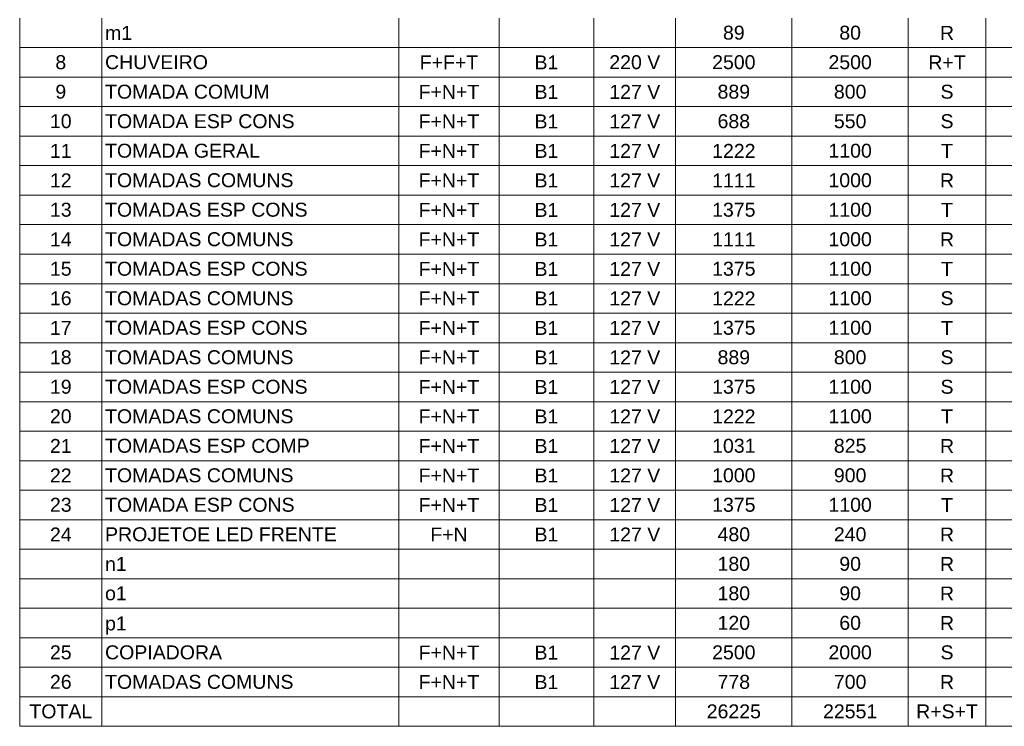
# Model space of a CAD drawing. Header units: feet. Extents: x -18 to 1038, y -110 to 48.
# Tile 121 of 199: x 791.02 to 798.78, y -67.94 to -62.37. Entities that reach past the tile are written whole.
import ezdxf

# ---------------------------------------------------------------- set-up
doc = ezdxf.new("R2010")
doc.units = ezdxf.units.FT
doc.header["$MEASUREMENT"] = 0
doc.layers.add('DI-Tabelas', color=7, linetype='Continuous', lineweight=5)
doc.styles.add('Arial', font='arial.ttf')

msp = doc.modelspace()

# ---------------------------------------------------------------- linework, layer by layer
at = {"layer": 'DI-Tabelas'}
for p, q in [((791.0222, -62.5895), (791.0222, -62.3569)), ((791.6701, -62.3569), (791.6701, -62.5895)), ((794.0116, -62.3569), (794.0116, -62.5895)), ((794.8007, -62.3569), (794.8007, -62.5895)), ((795.5486, -62.3569), (795.5486, -62.5895)), ((796.1933, -62.3569), (796.1933, -62.5895)), ((797.1103, -62.3569), (797.1103, -62.5895)), ((798.0272, -62.3569), (798.0272, -62.5895)), ((798.6378, -62.3569), (798.6378, -62.5895)), ((791.6701, -62.5895), (791.0222, -62.5895)), ((791.0222, -62.8221), (791.0222, -62.5895)), ((794.0116, -62.5895), (791.6701, -62.5895)), ((791.6701, -62.5895), (791.6701, -62.8221)), ((794.8007, -62.5895), (794.0116, -62.5895)), ((794.0116, -62.5895), (794.0116, -62.8221)), ((795.5486, -62.5895), (794.8007, -62.5895)), ((794.8007, -62.5895), (794.8007, -62.8221)), ((796.1933, -62.5895), (795.5486, -62.5895)), ((795.5486, -62.5895), (795.5486, -62.8221)), ((797.1103, -62.5895), (796.1933, -62.5895)), ((796.1933, -62.5895), (796.1933, -62.8221)), ((798.0272, -62.5895), (797.1103, -62.5895)), ((797.1103, -62.5895), (797.1103, -62.8221)), ((798.6378, -62.5895), (798.0272, -62.5895)), ((798.0272, -62.5895), (798.0272, -62.8221)), ((799.5417, -62.5895), (798.6378, -62.5895)), ((798.6378, -62.5895), (798.6378, -62.8221)), ((791.6701, -62.8221), (791.0222, -62.8221)), ((791.0222, -63.0547), (791.0222, -62.8221)), ((794.0116, -62.8221), (791.6701, -62.8221)), ((791.6701, -62.8221), (791.6701, -63.0547)), ((794.8007, -62.8221), (794.0116, -62.8221)), ((794.0116, -62.8221), (794.0116, -63.0547)), ((795.5486, -62.8221), (794.8007, -62.8221)), ((794.8007, -62.8221), (794.8007, -63.0547)), ((796.1933, -62.8221), (795.5486, -62.8221)), ((795.5486, -62.8221), (795.5486, -63.0547)), ((797.1103, -62.8221), (796.1933, -62.8221)), ((796.1933, -62.8221), (796.1933, -63.0547)), ((798.0272, -62.8221), (797.1103, -62.8221)), ((797.1103, -62.8221), (797.1103, -63.0547)), ((798.6378, -62.8221), (798.0272, -62.8221)), ((798.0272, -62.8221), (798.0272, -63.0547)), ((799.5417, -62.8221), (798.6378, -62.8221)), ((798.6378, -62.8221), (798.6378, -63.0547)), ((791.6701, -63.0547), (791.0222, -63.0547)), ((791.0222, -63.2873), (791.0222, -63.0547)), ((794.0116, -63.0547), (791.6701, -63.0547)), ((791.6701, -63.0547), (791.6701, -63.2873)), ((794.8007, -63.0547), (794.0116, -63.0547)), ((794.0116, -63.0547), (794.0116, -63.2873)), ((795.5486, -63.0547), (794.8007, -63.0547)), ((794.8007, -63.0547), (794.8007, -63.2873)), ((796.1933, -63.0547), (795.5486, -63.0547)), ((795.5486, -63.0547), (795.5486, -63.2873)), ((797.1103, -63.0547), (796.1933, -63.0547)), ((796.1933, -63.0547), (796.1933, -63.2873)), ((798.0272, -63.0547), (797.1103, -63.0547)), ((797.1103, -63.0547), (797.1103, -63.2873)), ((798.6378, -63.0547), (798.0272, -63.0547)), ((798.0272, -63.0547), (798.0272, -63.2873)), ((799.5417, -63.0547), (798.6378, -63.0547)), ((798.6378, -63.0547), (798.6378, -63.2873)), ((791.6701, -63.2873), (791.0222, -63.2873)), ((791.0222, -63.5199), (791.0222, -63.2873)), ((794.0116, -63.2873), (791.6701, -63.2873)), ((791.6701, -63.2873), (791.6701, -63.5199)), ((794.8007, -63.2873), (794.0116, -63.2873)), ((794.0116, -63.2873), (794.0116, -63.5199)), ((795.5486, -63.2873), (794.8007, -63.2873)), ((794.8007, -63.2873), (794.8007, -63.5199)), ((796.1933, -63.2873), (795.5486, -63.2873)), ((795.5486, -63.2873), (795.5486, -63.5199)), ((797.1103, -63.2873), (796.1933, -63.2873)), ((796.1933, -63.2873), (796.1933, -63.5199)), ((798.0272, -63.2873), (797.1103, -63.2873)), ((797.1103, -63.2873), (797.1103, -63.5199)), ((798.6378, -63.2873), (798.0272, -63.2873)), ((798.0272, -63.2873), (798.0272, -63.5199)), ((799.5417, -63.2873), (798.6378, -63.2873)), ((798.6378, -63.2873), (798.6378, -63.5199)), ((791.6701, -63.5199), (791.0222, -63.5199)), ((791.0222, -63.7525), (791.0222, -63.5199)), ((794.0116, -63.5199), (791.6701, -63.5199)), ((791.6701, -63.5199), (791.6701, -63.7525)), ((794.8007, -63.5199), (794.0116, -63.5199)), ((794.0116, -63.5199), (794.0116, -63.7525)), ((795.5486, -63.5199), (794.8007, -63.5199)), ((794.8007, -63.5199), (794.8007, -63.7525)), ((796.1933, -63.5199), (795.5486, -63.5199)), ((795.5486, -63.5199), (795.5486, -63.7525)), ((797.1103, -63.5199), (796.1933, -63.5199)), ((796.1933, -63.5199), (796.1933, -63.7525)), ((798.0272, -63.5199), (797.1103, -63.5199)), ((797.1103, -63.5199), (797.1103, -63.7525)), ((798.6378, -63.5199), (798.0272, -63.5199)), ((798.0272, -63.5199), (798.0272, -63.7525)), ((799.5417, -63.5199), (798.6378, -63.5199)), ((798.6378, -63.5199), (798.6378, -63.7525)), ((791.6701, -63.7525), (791.0222, -63.7525)), ((791.0222, -63.9851), (791.0222, -63.7525)), ((794.0116, -63.7525), (791.6701, -63.7525)), ((791.6701, -63.7525), (791.6701, -63.9851)), ((794.8007, -63.7525), (794.0116, -63.7525)), ((794.0116, -63.7525), (794.0116, -63.9851)), ((795.5486, -63.7525), (794.8007, -63.7525)), ((794.8007, -63.7525), (794.8007, -63.9851)), ((796.1933, -63.7525), (795.5486, -63.7525)), ((795.5486, -63.7525), (795.5486, -63.9851)), ((797.1103, -63.7525), (796.1933, -63.7525)), ((796.1933, -63.7525), (796.1933, -63.9851)), ((798.0272, -63.7525), (797.1103, -63.7525)), ((797.1103, -63.7525), (797.1103, -63.9851)), ((798.6378, -63.7525), (798.0272, -63.7525)), ((798.0272, -63.7525), (798.0272, -63.9851)), ((799.5417, -63.7525), (798.6378, -63.7525)), ((798.6378, -63.7525), (798.6378, -63.9851)), ((791.6701, -63.9851), (791.0222, -63.9851)), ((791.0222, -64.2177), (791.0222, -63.9851)), ((794.0116, -63.9851), (791.6701, -63.9851)), ((791.6701, -63.9851), (791.6701, -64.2177)), ((794.8007, -63.9851), (794.0116, -63.9851)), ((794.0116, -63.9851), (794.0116, -64.2177)), ((795.5486, -63.9851), (794.8007, -63.9851)), ((794.8007, -63.9851), (794.8007, -64.2177)), ((796.1933, -63.9851), (795.5486, -63.9851)), ((795.5486, -63.9851), (795.5486, -64.2177)), ((797.1103, -63.9851), (796.1933, -63.9851)), ((796.1933, -63.9851), (796.1933, -64.2177)), ((798.0272, -63.9851), (797.1103, -63.9851)), ((797.1103, -63.9851), (797.1103, -64.2177)), ((798.6378, -63.9851), (798.0272, -63.9851)), ((798.0272, -63.9851), (798.0272, -64.2177)), ((799.5417, -63.9851), (798.6378, -63.9851)), ((798.6378, -63.9851), (798.6378, -64.2177)), ((791.6701, -64.2177), (791.0222, -64.2177)), ((791.0222, -64.4503), (791.0222, -64.2177)), ((794.0116, -64.2177), (791.6701, -64.2177)), ((791.6701, -64.2177), (791.6701, -64.4503)), ((794.8007, -64.2177), (794.0116, -64.2177)), ((794.0116, -64.2177), (794.0116, -64.4503)), ((795.5486, -64.2177), (794.8007, -64.2177)), ((794.8007, -64.2177), (794.8007, -64.4503)), ((796.1933, -64.2177), (795.5486, -64.2177)), ((795.5486, -64.2177), (795.5486, -64.4503)), ((797.1103, -64.2177), (796.1933, -64.2177)), ((796.1933, -64.2177), (796.1933, -64.4503)), ((798.0272, -64.2177), (797.1103, -64.2177)), ((797.1103, -64.2177), (797.1103, -64.4503)), ((798.6378, -64.2177), (798.0272, -64.2177)), ((798.0272, -64.2177), (798.0272, -64.4503)), ((799.5417, -64.2177), (798.6378, -64.2177)), ((798.6378, -64.2177), (798.6378, -64.4503)), ((791.6701, -64.4503), (791.0222, -64.4503)), ((791.0222, -64.6829), (791.0222, -64.4503)), ((794.0116, -64.4503), (791.6701, -64.4503)), ((791.6701, -64.4503), (791.6701, -64.6829)), ((794.8007, -64.4503), (794.0116, -64.4503)), ((794.0116, -64.4503), (794.0116, -64.6829)), ((795.5486, -64.4503), (794.8007, -64.4503)), ((794.8007, -64.4503), (794.8007, -64.6829)), ((796.1933, -64.4503), (795.5486, -64.4503)), ((795.5486, -64.4503), (795.5486, -64.6829)), ((797.1103, -64.4503), (796.1933, -64.4503)), ((796.1933, -64.4503), (796.1933, -64.6829)), ((798.0272, -64.4503), (797.1103, -64.4503)), ((797.1103, -64.4503), (797.1103, -64.6829)), ((798.6378, -64.4503), (798.0272, -64.4503)), ((798.0272, -64.4503), (798.0272, -64.6829)), ((799.5417, -64.4503), (798.6378, -64.4503)), ((798.6378, -64.4503), (798.6378, -64.6829)), ((791.6701, -64.6829), (791.0222, -64.6829)), ((791.0222, -64.9155), (791.0222, -64.6829)), ((794.0116, -64.6829), (791.6701, -64.6829)), ((791.6701, -64.6829), (791.6701, -64.9155)), ((794.8007, -64.6829), (794.0116, -64.6829)), ((794.0116, -64.6829), (794.0116, -64.9155)), ((795.5486, -64.6829), (794.8007, -64.6829)), ((794.8007, -64.6829), (794.8007, -64.9155)), ((796.1933, -64.6829), (795.5486, -64.6829)), ((795.5486, -64.6829), (795.5486, -64.9155)), ((797.1103, -64.6829), (796.1933, -64.6829)), ((796.1933, -64.6829), (796.1933, -64.9155)), ((798.0272, -64.6829), (797.1103, -64.6829)), ((797.1103, -64.6829), (797.1103, -64.9155)), ((798.6378, -64.6829), (798.0272, -64.6829)), ((798.0272, -64.6829), (798.0272, -64.9155)), ((799.5417, -64.6829), (798.6378, -64.6829)), ((798.6378, -64.6829), (798.6378, -64.9155)), ((791.6701, -64.9155), (791.0222, -64.9155)), ((791.0222, -65.1481), (791.0222, -64.9155)), ((794.0116, -64.9155), (791.6701, -64.9155)), ((791.6701, -64.9155), (791.6701, -65.1481)), ((794.8007, -64.9155), (794.0116, -64.9155)), ((794.0116, -64.9155), (794.0116, -65.1481)), ((795.5486, -64.9155), (794.8007, -64.9155)), ((794.8007, -64.9155), (794.8007, -65.1481)), ((796.1933, -64.9155), (795.5486, -64.9155)), ((795.5486, -64.9155), (795.5486, -65.1481)), ((797.1103, -64.9155), (796.1933, -64.9155)), ((796.1933, -64.9155), (796.1933, -65.1481)), ((798.0272, -64.9155), (797.1103, -64.9155)), ((797.1103, -64.9155), (797.1103, -65.1481)), ((798.6378, -64.9155), (798.0272, -64.9155)), ((798.0272, -64.9155), (798.0272, -65.1481)), ((799.5417, -64.9155), (798.6378, -64.9155)), ((798.6378, -64.9155), (798.6378, -65.1481)), ((791.6701, -65.1481), (791.0222, -65.1481)), ((791.0222, -65.3807), (791.0222, -65.1481)), ((794.0116, -65.1481), (791.6701, -65.1481)), ((791.6701, -65.1481), (791.6701, -65.3807)), ((794.8007, -65.1481), (794.0116, -65.1481)), ((794.0116, -65.1481), (794.0116, -65.3807)), ((795.5486, -65.1481), (794.8007, -65.1481)), ((794.8007, -65.1481), (794.8007, -65.3807)), ((796.1933, -65.1481), (795.5486, -65.1481)), ((795.5486, -65.1481), (795.5486, -65.3807)), ((797.1103, -65.1481), (796.1933, -65.1481)), ((796.1933, -65.1481), (796.1933, -65.3807)), ((798.0272, -65.1481), (797.1103, -65.1481)), ((797.1103, -65.1481), (797.1103, -65.3807)), ((798.6378, -65.1481), (798.0272, -65.1481)), ((798.0272, -65.1481), (798.0272, -65.3807)), ((799.5417, -65.1481), (798.6378, -65.1481)), ((798.6378, -65.1481), (798.6378, -65.3807)), ((791.6701, -65.3807), (791.0222, -65.3807)), ((791.0222, -65.6133), (791.0222, -65.3807)), ((794.0116, -65.3807), (791.6701, -65.3807)), ((791.6701, -65.3807), (791.6701, -65.6133)), ((794.8007, -65.3807), (794.0116, -65.3807)), ((794.0116, -65.3807), (794.0116, -65.6133)), ((795.5486, -65.3807), (794.8007, -65.3807)), ((794.8007, -65.3807), (794.8007, -65.6133)), ((796.1933, -65.3807), (795.5486, -65.3807)), ((795.5486, -65.3807), (795.5486, -65.6133)), ((797.1103, -65.3807), (796.1933, -65.3807)), ((796.1933, -65.3807), (796.1933, -65.6133)), ((798.0272, -65.3807), (797.1103, -65.3807)), ((797.1103, -65.3807), (797.1103, -65.6133)), ((798.6378, -65.3807), (798.0272, -65.3807)), ((798.0272, -65.3807), (798.0272, -65.6133)), ((799.5417, -65.3807), (798.6378, -65.3807)), ((798.6378, -65.3807), (798.6378, -65.6133)), ((791.6701, -65.6133), (791.0222, -65.6133)), ((791.0222, -65.8459), (791.0222, -65.6133)), ((794.0116, -65.6133), (791.6701, -65.6133)), ((791.6701, -65.6133), (791.6701, -65.8459)), ((794.8007, -65.6133), (794.0116, -65.6133)), ((794.0116, -65.6133), (794.0116, -65.8459)), ((795.5486, -65.6133), (794.8007, -65.6133)), ((794.8007, -65.6133), (794.8007, -65.8459)), ((796.1933, -65.6133), (795.5486, -65.6133)), ((795.5486, -65.6133), (795.5486, -65.8459)), ((797.1103, -65.6133), (796.1933, -65.6133)), ((796.1933, -65.6133), (796.1933, -65.8459)), ((798.0272, -65.6133), (797.1103, -65.6133)), ((797.1103, -65.6133), (797.1103, -65.8459)), ((798.6378, -65.6133), (798.0272, -65.6133)), ((798.0272, -65.6133), (798.0272, -65.8459)), ((799.5417, -65.6133), (798.6378, -65.6133)), ((798.6378, -65.6133), (798.6378, -65.8459)), ((791.6701, -65.8459), (791.0222, -65.8459)), ((791.0222, -66.0785), (791.0222, -65.8459)), ((794.0116, -65.8459), (791.6701, -65.8459)), ((791.6701, -65.8459), (791.6701, -66.0785)), ((794.8007, -65.8459), (794.0116, -65.8459)), ((794.0116, -65.8459), (794.0116, -66.0785)), ((795.5486, -65.8459), (794.8007, -65.8459)), ((794.8007, -65.8459), (794.8007, -66.0785)), ((796.1933, -65.8459), (795.5486, -65.8459)), ((795.5486, -65.8459), (795.5486, -66.0785)), ((797.1103, -65.8459), (796.1933, -65.8459)), ((796.1933, -65.8459), (796.1933, -66.0785)), ((798.0272, -65.8459), (797.1103, -65.8459)), ((797.1103, -65.8459), (797.1103, -66.0785)), ((798.6378, -65.8459), (798.0272, -65.8459)), ((798.0272, -65.8459), (798.0272, -66.0785)), ((799.5417, -65.8459), (798.6378, -65.8459)), ((798.6378, -65.8459), (798.6378, -66.0785)), ((791.6701, -66.0785), (791.0222, -66.0785)), ((791.0222, -66.3111), (791.0222, -66.0785)), ((794.0116, -66.0785), (791.6701, -66.0785)), ((791.6701, -66.0785), (791.6701, -66.3111)), ((794.8007, -66.0785), (794.0116, -66.0785)), ((794.0116, -66.0785), (794.0116, -66.3111)), ((795.5486, -66.0785), (794.8007, -66.0785)), ((794.8007, -66.0785), (794.8007, -66.3111)), ((796.1933, -66.0785), (795.5486, -66.0785)), ((795.5486, -66.0785), (795.5486, -66.3111)), ((797.1103, -66.0785), (796.1933, -66.0785)), ((796.1933, -66.0785), (796.1933, -66.3111)), ((798.0272, -66.0785), (797.1103, -66.0785)), ((797.1103, -66.0785), (797.1103, -66.3111)), ((798.6378, -66.0785), (798.0272, -66.0785)), ((798.0272, -66.0785), (798.0272, -66.3111)), ((799.5417, -66.0785), (798.6378, -66.0785)), ((798.6378, -66.0785), (798.6378, -66.3111)), ((791.6701, -66.3111), (791.0222, -66.3111)), ((791.0222, -66.5437), (791.0222, -66.3111)), ((794.0116, -66.3111), (791.6701, -66.3111)), ((791.6701, -66.3111), (791.6701, -66.5437)), ((794.8007, -66.3111), (794.0116, -66.3111)), ((794.0116, -66.3111), (794.0116, -66.5437)), ((795.5486, -66.3111), (794.8007, -66.3111)), ((794.8007, -66.3111), (794.8007, -66.5437)), ((796.1933, -66.3111), (795.5486, -66.3111)), ((795.5486, -66.3111), (795.5486, -66.5437)), ((797.1103, -66.3111), (796.1933, -66.3111)), ((796.1933, -66.3111), (796.1933, -66.5437)), ((798.0272, -66.3111), (797.1103, -66.3111)), ((797.1103, -66.3111), (797.1103, -66.5437)), ((798.6378, -66.3111), (798.0272, -66.3111)), ((798.0272, -66.3111), (798.0272, -66.5437)), ((799.5417, -66.3111), (798.6378, -66.3111)), ((798.6378, -66.3111), (798.6378, -66.5437)), ((791.6701, -66.5437), (791.0222, -66.5437)), ((791.0222, -66.7763), (791.0222, -66.5437)), ((794.0116, -66.5437), (791.6701, -66.5437)), ((791.6701, -66.5437), (791.6701, -66.7763)), ((794.8007, -66.5437), (794.0116, -66.5437)), ((794.0116, -66.5437), (794.0116, -66.7763)), ((795.5486, -66.5437), (794.8007, -66.5437)), ((794.8007, -66.5437), (794.8007, -66.7763)), ((796.1933, -66.5437), (795.5486, -66.5437)), ((795.5486, -66.5437), (795.5486, -66.7763)), ((797.1103, -66.5437), (796.1933, -66.5437)), ((796.1933, -66.5437), (796.1933, -66.7763)), ((798.0272, -66.5437), (797.1103, -66.5437)), ((797.1103, -66.5437), (797.1103, -66.7763)), ((798.6378, -66.5437), (798.0272, -66.5437)), ((798.0272, -66.5437), (798.0272, -66.7763)), ((799.5417, -66.5437), (798.6378, -66.5437)), ((798.6378, -66.5437), (798.6378, -66.7763)), ((791.6701, -66.7763), (791.0222, -66.7763)), ((791.0222, -67.0089), (791.0222, -66.7763)), ((794.0116, -66.7763), (791.6701, -66.7763)), ((791.6701, -66.7763), (791.6701, -67.0089)), ((794.8007, -66.7763), (794.0116, -66.7763)), ((794.0116, -66.7763), (794.0116, -67.0089)), ((795.5486, -66.7763), (794.8007, -66.7763)), ((794.8007, -66.7763), (794.8007, -67.0089)), ((796.1933, -66.7763), (795.5486, -66.7763)), ((795.5486, -66.7763), (795.5486, -67.0089)), ((797.1103, -66.7763), (796.1933, -66.7763)), ((796.1933, -66.7763), (796.1933, -67.0089)), ((798.0272, -66.7763), (797.1103, -66.7763)), ((797.1103, -66.7763), (797.1103, -67.0089)), ((798.6378, -66.7763), (798.0272, -66.7763)), ((798.0272, -66.7763), (798.0272, -67.0089)), ((799.5417, -66.7763), (798.6378, -66.7763)), ((798.6378, -66.7763), (798.6378, -67.0089)), ((791.6701, -67.0089), (791.0222, -67.0089)), ((791.0222, -67.2415), (791.0222, -67.0089)), ((794.0116, -67.0089), (791.6701, -67.0089)), ((791.6701, -67.0089), (791.6701, -67.2415)), ((794.8007, -67.0089), (794.0116, -67.0089)), ((794.0116, -67.0089), (794.0116, -67.2415)), ((795.5486, -67.0089), (794.8007, -67.0089)), ((794.8007, -67.0089), (794.8007, -67.2415)), ((796.1933, -67.0089), (795.5486, -67.0089)), ((795.5486, -67.0089), (795.5486, -67.2415)), ((797.1103, -67.0089), (796.1933, -67.0089)), ((796.1933, -67.0089), (796.1933, -67.2415)), ((798.0272, -67.0089), (797.1103, -67.0089)), ((797.1103, -67.0089), (797.1103, -67.2415)), ((798.6378, -67.0089), (798.0272, -67.0089)), ((798.0272, -67.0089), (798.0272, -67.2415)), ((799.5417, -67.0089), (798.6378, -67.0089)), ((798.6378, -67.0089), (798.6378, -67.2415)), ((791.6701, -67.2415), (791.0222, -67.2415)), ((791.0222, -67.4741), (791.0222, -67.2415)), ((794.0116, -67.2415), (791.6701, -67.2415)), ((791.6701, -67.2415), (791.6701, -67.4741)), ((794.8007, -67.2415), (794.0116, -67.2415)), ((794.0116, -67.2415), (794.0116, -67.4741)), ((795.5486, -67.2415), (794.8007, -67.2415)), ((794.8007, -67.2415), (794.8007, -67.4741)), ((796.1933, -67.2415), (795.5486, -67.2415)), ((795.5486, -67.2415), (795.5486, -67.4741)), ((797.1103, -67.2415), (796.1933, -67.2415)), ((796.1933, -67.2415), (796.1933, -67.4741)), ((798.0272, -67.2415), (797.1103, -67.2415)), ((797.1103, -67.2415), (797.1103, -67.4741)), ((798.6378, -67.2415), (798.0272, -67.2415)), ((798.0272, -67.2415), (798.0272, -67.4741)), ((799.5417, -67.2415), (798.6378, -67.2415)), ((798.6378, -67.2415), (798.6378, -67.4741)), ((791.6701, -67.4741), (791.0222, -67.4741)), ((791.0222, -67.7067), (791.0222, -67.4741)), ((794.0116, -67.4741), (791.6701, -67.4741)), ((791.6701, -67.4741), (791.6701, -67.7067)), ((794.8007, -67.4741), (794.0116, -67.4741)), ((794.0116, -67.4741), (794.0116, -67.7067)), ((795.5486, -67.4741), (794.8007, -67.4741)), ((794.8007, -67.4741), (794.8007, -67.7067)), ((796.1933, -67.4741), (795.5486, -67.4741)), ((795.5486, -67.4741), (795.5486, -67.7067)), ((797.1103, -67.4741), (796.1933, -67.4741)), ((796.1933, -67.4741), (796.1933, -67.7067)), ((798.0272, -67.4741), (797.1103, -67.4741)), ((797.1103, -67.4741), (797.1103, -67.7067)), ((798.6378, -67.4741), (798.0272, -67.4741)), ((798.0272, -67.4741), (798.0272, -67.7067)), ((799.5417, -67.4741), (798.6378, -67.4741)), ((798.6378, -67.4741), (798.6378, -67.7067)), ((791.6701, -67.7067), (791.0222, -67.7067)), ((791.0222, -67.9393), (791.0222, -67.7067)), ((794.0116, -67.7067), (791.6701, -67.7067)), ((791.6701, -67.7067), (791.6701, -67.9393)), ((794.8007, -67.7067), (794.0116, -67.7067)), ((794.0116, -67.7067), (794.0116, -67.9393)), ((795.5486, -67.7067), (794.8007, -67.7067)), ((794.8007, -67.7067), (794.8007, -67.9393)), ((796.1933, -67.7067), (795.5486, -67.7067)), ((795.5486, -67.7067), (795.5486, -67.9393)), ((797.1103, -67.7067), (796.1933, -67.7067)), ((796.1933, -67.7067), (796.1933, -67.9393)), ((798.0272, -67.7067), (797.1103, -67.7067)), ((797.1103, -67.7067), (797.1103, -67.9393)), ((798.6378, -67.7067), (798.0272, -67.7067)), ((798.0272, -67.7067), (798.0272, -67.9393)), ((799.5417, -67.7067), (798.6378, -67.7067)), ((798.6378, -67.7067), (798.6378, -67.9393)), ((791.6701, -67.9393), (791.0222, -67.9393)), ((794.0116, -67.9393), (791.6701, -67.9393)), ((794.8007, -67.9393), (794.0116, -67.9393)), ((795.5486, -67.9393), (794.8007, -67.9393)), ((796.1933, -67.9393), (795.5486, -67.9393)), ((797.1103, -67.9393), (796.1933, -67.9393)), ((798.0272, -67.9393), (797.1103, -67.9393)), ((798.6378, -67.9393), (798.0272, -67.9393)), ((799.5417, -67.9393), (798.6378, -67.9393))]:
    msp.add_line(p, q, dxfattribs=at)

# ---------------------------------------------------------------- texts
at = {"layer": 'DI-Tabelas', "char_height": 0.11, "line_spacing_factor": 0.6, "style": 'Arial'}
for s, insert, width, attachment_point in [('m1', (791.6951, -62.5282), 0.426921, 7), ('89', (796.6518, -62.5282), 0.341738, 8), ('80', (797.5688, -62.5282), 0.341738, 8), ('R', (798.3325, -62.5282), 0.222012, 8), ('8', (791.3461, -62.7608), 0.170869, 8), ('CHUVEIRO', (791.6951, -62.7608), 1.622668, 7), ('F+F+T', (794.4062, -62.7608), 0.922256, 8), ('B1', (795.1747, -62.7608), 0.375945, 8), ('220 V', (795.871, -62.7608), 0.803034, 8), ('2500', (796.6518, -62.7608), 0.683476, 8), ('2500', (797.5688, -62.7608), 0.683476, 8), ('R+T', (798.3325, -62.7608), 0.589238, 8), ('9', (791.3461, -62.9934), 0.170869, 8), ('TOMADA COMUM', (791.6951, -62.9934), 2.595732, 7), ('F+N+T', (794.4062, -62.9934), 0.956463, 8), ('B1', (795.1747, -62.9934), 0.375945, 8), ('127 V', (795.871, -62.9934), 0.803034, 8), ('889', (796.6518, -62.9934), 0.512607, 8), ('800', (797.5688, -62.9934), 0.512607, 8), ('S', (798.3325, -62.9934), 0.205076, 8), ('10', (791.3461, -63.226), 0.341738, 8), ('TOMADA ESP CONS', (791.6951, -63.226), 2.989284, 7), ('F+N+T', (794.4062, -63.226), 0.956463, 8), ('B1', (795.1747, -63.226), 0.375945, 8), ('127 V', (795.871, -63.226), 0.803034, 8), ('688', (796.6518, -63.226), 0.512607, 8), ('550', (797.5688, -63.226), 0.512607, 8), ('S', (798.3325, -63.226), 0.205076, 8), ('11', (791.3461, -63.4586), 0.341738, 8), ('TOMADA GERAL', (791.6951, -63.4586), 2.442637, 7), ('F+N+T', (794.4062, -63.4586), 0.956463, 8), ('B1', (795.1747, -63.4586), 0.375945, 8), ('127 V', (795.871, -63.4586), 0.803034, 8), ('1222', (796.6518, -63.4586), 0.683476, 8), ('1100', (797.5688, -63.4586), 0.683476, 8), ('T', (798.3325, -63.4586), 0.187805, 8), ('12', (791.3461, -63.6912), 0.341738, 8), ('TOMADAS COMUNS', (791.6951, -63.6912), 2.971845, 7), ('F+N+T', (794.4062, -63.6912), 0.956463, 8), ('B1', (795.1747, -63.6912), 0.375945, 8), ('127 V', (795.871, -63.6912), 0.803034, 8), ('1111', (796.6518, -63.6912), 0.683476, 8), ('1000', (797.5688, -63.6912), 0.683476, 8), ('R', (798.3325, -63.6912), 0.222012, 8), ('13', (791.3461, -63.9238), 0.341738, 8), ('TOMADAS ESP CONS', (791.6951, -63.9238), 3.19436, 7), ('F+N+T', (794.4062, -63.9238), 0.956463, 8), ('B1', (795.1747, -63.9238), 0.375945, 8), ('127 V', (795.871, -63.9238), 0.803034, 8), ('1375', (796.6518, -63.9238), 0.683476, 8), ('1100', (797.5688, -63.9238), 0.683476, 8), ('T', (798.3325, -63.9238), 0.187805, 8), ('14', (791.3461, -64.1564), 0.341738, 8), ('TOMADAS COMUNS', (791.6951, -64.1564), 2.971845, 7), ('F+N+T', (794.4062, -64.1564), 0.956463, 8), ('B1', (795.1747, -64.1564), 0.375945, 8), ('127 V', (795.871, -64.1564), 0.803034, 8), ('1111', (796.6518, -64.1564), 0.683476, 8), ('1000', (797.5688, -64.1564), 0.683476, 8), ('R', (798.3325, -64.1564), 0.222012, 8), ('15', (791.3461, -64.389), 0.341738, 8), ('TOMADAS ESP CONS', (791.6951, -64.389), 3.19436, 7), ('F+N+T', (794.4062, -64.389), 0.956463, 8), ('B1', (795.1747, -64.389), 0.375945, 8), ('127 V', (795.871, -64.389), 0.803034, 8), ('1375', (796.6518, -64.389), 0.683476, 8), ('1100', (797.5688, -64.389), 0.683476, 8), ('T', (798.3325, -64.389), 0.187805, 8), ('16', (791.3461, -64.6216), 0.341738, 8), ('TOMADAS COMUNS', (791.6951, -64.6216), 2.971845, 7), ('F+N+T', (794.4062, -64.6216), 0.956463, 8), ('B1', (795.1747, -64.6216), 0.375945, 8), ('127 V', (795.871, -64.6216), 0.803034, 8), ('1222', (796.6518, -64.6216), 0.683476, 8), ('1100', (797.5688, -64.6216), 0.683476, 8), ('S', (798.3325, -64.6216), 0.205076, 8), ('17', (791.3461, -64.8542), 0.341738, 8), ('TOMADAS ESP CONS', (791.6951, -64.8542), 3.19436, 7), ('F+N+T', (794.4062, -64.8542), 0.956463, 8), ('B1', (795.1747, -64.8542), 0.375945, 8), ('127 V', (795.871, -64.8542), 0.803034, 8), ('1375', (796.6518, -64.8542), 0.683476, 8), ('1100', (797.5688, -64.8542), 0.683476, 8), ('T', (798.3325, -64.8542), 0.187805, 8), ('18', (791.3461, -65.0868), 0.341738, 8), ('TOMADAS COMUNS', (791.6951, -65.0868), 2.971845, 7), ('F+N+T', (794.4062, -65.0868), 0.956463, 8), ('B1', (795.1747, -65.0868), 0.375945, 8), ('127 V', (795.871, -65.0868), 0.803034, 8), ('889', (796.6518, -65.0868), 0.512607, 8), ('800', (797.5688, -65.0868), 0.512607, 8), ('S', (798.3325, -65.0868), 0.205076, 8), ('19', (791.3461, -65.3194), 0.341738, 8), ('TOMADAS ESP CONS', (791.6951, -65.3194), 3.19436, 7), ('F+N+T', (794.4062, -65.3194), 0.956463, 8), ('B1', (795.1747, -65.3194), 0.375945, 8), ('127 V', (795.871, -65.3194), 0.803034, 8), ('1375', (796.6518, -65.3194), 0.683476, 8), ('1100', (797.5688, -65.3194), 0.683476, 8), ('S', (798.3325, -65.3194), 0.205076, 8), ('20', (791.3461, -65.552), 0.341738, 8), ('TOMADAS COMUNS', (791.6951, -65.552), 2.971845, 7), ('F+N+T', (794.4062, -65.552), 0.956463, 8), ('B1', (795.1747, -65.552), 0.375945, 8), ('127 V', (795.871, -65.552), 0.803034, 8), ('1222', (796.6518, -65.552), 0.683476, 8), ('1100', (797.5688, -65.552), 0.683476, 8), ('T', (798.3325, -65.552), 0.187805, 8), ('21', (791.3461, -65.7846), 0.341738, 8), ('TOMADAS ESP COMP', (791.6951, -65.7846), 3.228399, 7), ('F+N+T', (794.4062, -65.7846), 0.956463, 8), ('B1', (795.1747, -65.7846), 0.375945, 8), ('127 V', (795.871, -65.7846), 0.803034, 8), ('1031', (796.6518, -65.7846), 0.683476, 8), ('825', (797.5688, -65.7846), 0.512607, 8), ('R', (798.3325, -65.7846), 0.222012, 8), ('22', (791.3461, -66.0172), 0.341738, 8), ('TOMADAS COMUNS', (791.6951, -66.0172), 2.971845, 7), ('F+N+T', (794.4062, -66.0172), 0.956463, 8), ('B1', (795.1747, -66.0172), 0.375945, 8), ('127 V', (795.871, -66.0172), 0.803034, 8), ('1000', (796.6518, -66.0172), 0.683476, 8), ('900', (797.5688, -66.0172), 0.512607, 8), ('R', (798.3325, -66.0172), 0.222012, 8), ('23', (791.3461, -66.2498), 0.341738, 8), ('TOMADA ESP CONS', (791.6951, -66.2498), 2.989284, 7), ('F+N+T', (794.4062, -66.2498), 0.956463, 8), ('B1', (795.1747, -66.2498), 0.375945, 8), ('127 V', (795.871, -66.2498), 0.803034, 8), ('1375', (796.6518, -66.2498), 0.683476, 8), ('1100', (797.5688, -66.2498), 0.683476, 8), ('T', (798.3325, -66.2498), 0.187805, 8), ('24', (791.3461, -66.4824), 0.341738, 8), ('PROJETOE LED FRENTE', (791.6951, -66.4824), 3.655488, 7), ('F+N', (794.4062, -66.4824), 0.589238, 8), ('B1', (795.1747, -66.4824), 0.375945, 8), ('127 V', (795.871, -66.4824), 0.803034, 8), ('480', (796.6518, -66.4824), 0.512607, 8), ('240', (797.5688, -66.4824), 0.512607, 8), ('R', (798.3325, -66.4824), 0.222012, 8), ('n1', (791.6951, -66.715), 0.341738, 7), ('180', (796.6518, -66.715), 0.512607, 8), ('90', (797.5688, -66.715), 0.341738, 8), ('R', (798.3325, -66.715), 0.222012, 8), ('o1', (791.6951, -66.9476), 0.341738, 7), ('180', (796.6518, -66.9476), 0.512607, 8), ('90', (797.5688, -66.9476), 0.341738, 8), ('R', (798.3325, -66.9476), 0.222012, 8), ('120', (796.6518, -67.1802), 0.512607, 8), ('60', (797.5688, -67.1802), 0.341738, 8), ('R', (798.3325, -67.1802), 0.222012, 8), ('p1', (791.6951, -67.2165), 0.341738, 7), ('25', (791.3461, -67.4128), 0.341738, 8), ('COPIADORA', (791.6951, -67.4128), 1.844848, 7), ('F+N+T', (794.4062, -67.4128), 0.956463, 8), ('B1', (795.1747, -67.4128), 0.375945, 8), ('127 V', (795.871, -67.4128), 0.803034, 8), ('2500', (796.6518, -67.4128), 0.683476, 8), ('2000', (797.5688, -67.4128), 0.683476, 8), ('S', (798.3325, -67.4128), 0.205076, 8), ('26', (791.3461, -67.6454), 0.341738, 8), ('TOMADAS COMUNS', (791.6951, -67.6454), 2.971845, 7), ('F+N+T', (794.4062, -67.6454), 0.956463, 8), ('B1', (795.1747, -67.6454), 0.375945, 8), ('127 V', (795.871, -67.6454), 0.803034, 8), ('778', (796.6518, -67.6454), 0.512607, 8), ('700', (797.5688, -67.6454), 0.512607, 8), ('R', (798.3325, -67.6454), 0.222012, 8), ('TOTAL', (791.3461, -67.878), 0.990671, 8), ('26225', (796.6518, -67.878), 0.854345, 8), ('22551', (797.5688, -67.878), 0.854345, 8), ('R+S+T', (798.3325, -67.878), 0.973735, 8)]:
    msp.add_mtext(s, dxfattribs=dict(at, insert=insert, width=width, attachment_point=attachment_point))

doc.saveas('drawing.dxf')
